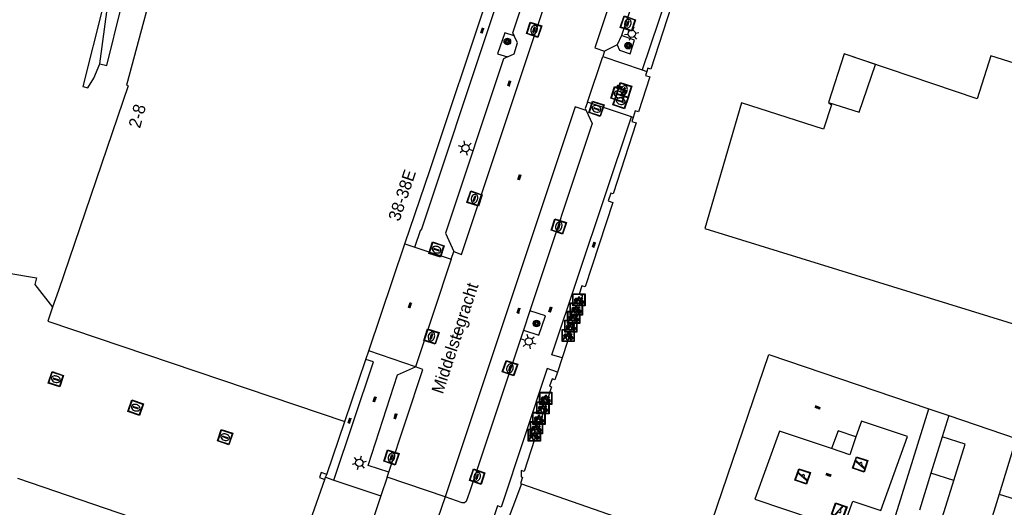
# Model space of a CAD drawing. Header units: metres. Extents: x 93870 to 95789, y 463036 to 464040.
# Tile 87 of 256: x 94095 to 94176, y 463775 to 463815. Entities that reach past the tile are written whole.
import ezdxf
from ezdxf.enums import TextEntityAlignment as Align

# ---------------------------------------------------------------- set-up
doc = ezdxf.new("R2010")
doc.units = ezdxf.units.M
doc.header["$LTSCALE"] = 25.4
for name, color, linetype in [('B_BEBOUWINGSGRENS_0', 1, 'Continuous'), ('B_LUIFEL_1', 200, 'Continuous'), ('B_TUSSENMUUR_0', 7, 'Continuous'), ('G_GRENS_ALGEMEEN_0', 7, 'Continuous'), ('Q_BOOM_0', 3, 'Continuous'), ('Q_FIETSENREK_0', 6, 'Continuous'), ('Q_INSPECTIE_OF_RIOOLPUT_0', 253, 'Continuous'), ('Q_KOLK_0', 254, 'Continuous'), ('Q_LICHTMAST_0', 2, 'Continuous'), ('Q_SPEELVOORZIENING_0', 45, 'Continuous'), ('Q_WATERLEIDINGPUT_0', 5, 'Continuous'), ('S_GBKN_SYMBOOL_OV_GROOT_0', 7, 'Continuous'), ('T_HEK_0', 57, 'Continuous'), ('T_MUUR_30CM_0', 10, 'Continuous'), ('V_WEGGRENS_0', 7, 'Continuous'), ('Z_GBKN_HUISNUMMER_0', 252, 'Continuous'), ('Z_STRAATNAAM_0', 252, 'Continuous')]:
    doc.layers.add(name, color=color, linetype=linetype)

# ---------------------------------------------------------------- blocks, each defined once
blk = doc.blocks.new('Q_LICHTMAST')
for points in [[(-0.26, 0.15), (-0.52, 0.3)], [(0, 0.3), (0, 0.6)], [(0.26, 0.15), (0.52, 0.3)], [(-0.26, -0.15), (-0.52, -0.3)], [(0, -0.3), (0, -0.6)], [(0.26, -0.15), (0.52, -0.3)]]:
    blk.add_lwpolyline(points)
blk.add_circle((0, 0), 0.3)
blk = doc.blocks.new('Q_KOLK')
blk.add_lwpolyline([(-0.5, 0.5), (0.5, 0.5), (0.5, -0.5), (-0.5, -0.5)], close=True)
for points in [[(-0.442, 0.464), (0.438, 0.464, -0.414214), (0.459, 0.442), (0.459, -0.437, -0.414214), (0.438, -0.459), (-0.442, -0.459, -0.414214), (-0.463, -0.437), (-0.463, 0.442, -0.414214), (-0.442, 0.464)], [(-0.345, 0.105, 0.380426), (-0.276, -0.18)], [(-0.008, 0.266, 0.240218), (-0.345, 0.105)], [(-0.194, 0.045, 0.853344), (-0.194, -0.032)], [(0.331, 0.111, 0.240191), (-0.008, 0.266)], [(0.185, -0.032, 0.849746), (0.185, 0.045)], [(0.267, -0.176, 0.380426), (0.331, 0.111)], [(-0.276, -0.18, 0.148452), (0.012, -0.257)], [(0.012, -0.257, 0.131742), (0.267, -0.176)]]:
    blk.add_lwpolyline(points, format="xyb")
for points in [[(-0.194, 0.045), (0.185, 0.045)], [(0.185, -0.032), (-0.194, -0.032)]]:
    blk.add_lwpolyline(points)
blk = doc.blocks.new('Q_WATERLEIDINGPUT')
blk.add_lwpolyline([(-0.5, 0.5), (0.5, 0.5), (0.5, -0.5), (-0.5, -0.5)], close=True)
for points in [[(-0.442, 0.464), (0.438, 0.464, -0.414214), (0.459, 0.442), (0.459, -0.437, -0.414214), (0.438, -0.459), (-0.442, -0.459, -0.414214), (-0.463, -0.437), (-0.463, 0.442), (-0.463, 0.444), (-0.463, 0.446), (-0.463, 0.448), (-0.462, 0.45), (-0.461, 0.451), (-0.46, 0.453), (-0.459, 0.455), (-0.458, 0.456), (-0.457, 0.457), (-0.456, 0.459), (-0.454, 0.46), (-0.453, 0.461), (-0.451, 0.462), (-0.449, 0.462), (-0.447, 0.463), (-0.446, 0.463), (-0.444, 0.464), (-0.442, 0.464)], [(-0.345, 0.105, 0.380426), (-0.276, -0.18)], [(-0.008, 0.266, 0.240218), (-0.345, 0.105)], [(-0.194, 0.045, 0.853344), (-0.194, -0.032)], [(0.331, 0.111, 0.240191), (-0.008, 0.266)], [(0.185, -0.032, 0.849746), (0.185, 0.045)], [(0.267, -0.176, 0.380426), (0.331, 0.111)], [(-0.276, -0.18, 0.148452), (0.012, -0.257)], [(0.012, -0.257, 0.131742), (0.267, -0.176)]]:
    blk.add_lwpolyline(points, format="xyb")
for points in [[(-0.194, 0.045), (0.185, 0.045)], [(0.185, -0.032), (-0.194, -0.032)]]:
    blk.add_lwpolyline(points)
blk = doc.blocks.new('Q_INSPECTIE_OF_RIOOLPUT')
blk.add_lwpolyline([(-0.5, 0.5), (0.5, 0.5), (0.5, -0.5), (-0.5, -0.5)], close=True)
for points in [[(-0.442, 0.464), (0.438, 0.464, -0.414214), (0.459, 0.442), (0.459, -0.437, -0.414214), (0.438, -0.459), (-0.442, -0.459, -0.414214), (-0.463, -0.437), (-0.463, 0.442), (-0.463, 0.444), (-0.463, 0.446), (-0.463, 0.448), (-0.462, 0.45), (-0.461, 0.451), (-0.46, 0.453), (-0.459, 0.455), (-0.458, 0.456), (-0.457, 0.457), (-0.456, 0.459), (-0.454, 0.46), (-0.453, 0.461), (-0.451, 0.462), (-0.449, 0.462), (-0.447, 0.463), (-0.446, 0.463), (-0.444, 0.464), (-0.442, 0.464)], [(-0.345, 0.105, 0.380426), (-0.276, -0.18)], [(-0.008, 0.266, 0.240218), (-0.345, 0.105)], [(-0.194, 0.045, 0.853344), (-0.194, -0.032)], [(0.331, 0.111, 0.240191), (-0.008, 0.266)], [(0.185, -0.032, 0.849746), (0.185, 0.045)], [(0.267, -0.176, 0.380426), (0.331, 0.111)], [(-0.276, -0.18, 0.148452), (0.012, -0.257)], [(0.012, -0.257, 0.131742), (0.267, -0.176)]]:
    blk.add_lwpolyline(points, format="xyb")
for points in [[(-0.194, 0.045), (0.185, 0.045)], [(0.185, -0.032), (-0.194, -0.032)]]:
    blk.add_lwpolyline(points)
blk = doc.blocks.new('Q_SPEELVOORZIENING')
blk.add_lwpolyline([(-0.5, 0.5), (0.5, 0.5), (0.5, -0.5), (-0.5, -0.5)], close=True)
for points in [[(-0.442, 0.464), (0.438, 0.464, -0.414214), (0.459, 0.442), (0.459, -0.437, -0.414214), (0.438, -0.459), (-0.442, -0.459, -0.414214), (-0.463, -0.437), (-0.463, 0.442), (-0.463, 0.444), (-0.463, 0.446), (-0.463, 0.448), (-0.462, 0.45), (-0.461, 0.451), (-0.46, 0.453), (-0.459, 0.455), (-0.458, 0.456), (-0.457, 0.457), (-0.456, 0.459), (-0.454, 0.46), (-0.453, 0.461), (-0.451, 0.462), (-0.449, 0.462), (-0.447, 0.463), (-0.446, 0.463), (-0.444, 0.464), (-0.442, 0.464)], [(-0.363, 0.198, 1.168313), (-0.386, 0.141)], [(-0.087, 0.021, 0.778987), (-0.04, -0.167)], [(-0.04, -0.167, 0.508825), (0.056, -0.036)], [(0.355, -0.156, 1.031322), (0.378, -0.1)]]:
    blk.add_lwpolyline(points, format="xyb")
for points in [[(-0.386, 0.141), (-0.087, 0.021)], [(-0.363, 0.198), (0.378, -0.1)], [(0.056, -0.036), (0.355, -0.156)]]:
    blk.add_lwpolyline(points)
blk = doc.blocks.new('Q_FIETSENREK')
for points in [[(-0.5, 0.5), (0.5, 0.5), (0.5, -0.5), (-0.5, -0.5)], [(-0.063, 0.145), (0.184, 0.054), (0.037, -0.093)]]:
    blk.add_lwpolyline(points, close=True)
for points in [[(-0.442, 0.464), (0.438, 0.464, -0.414214), (0.459, 0.442), (0.459, -0.437, -0.414214), (0.438, -0.459), (-0.442, -0.459, -0.414214), (-0.463, -0.437), (-0.463, 0.442), (-0.463, 0.444), (-0.463, 0.446), (-0.463, 0.448), (-0.462, 0.45), (-0.461, 0.451), (-0.46, 0.453), (-0.459, 0.455), (-0.458, 0.456), (-0.457, 0.457), (-0.456, 0.459), (-0.454, 0.46), (-0.453, 0.461), (-0.451, 0.462), (-0.449, 0.462), (-0.447, 0.463), (-0.446, 0.463), (-0.444, 0.464), (-0.442, 0.464)], [(-0.181, 0.106, 0.847256), (-0.324, -0.144)], [(-0.193, 0.075, 0.842492), (-0.305, -0.118)], [(-0.171, 0.065, 0.053288), (-0.193, 0.075)], [(-0.185, -0.134, 0.502492), (-0.147, 0.044)], [(-0.149, 0.089, 0.06236), (-0.181, 0.106)], [(-0.165, -0.161, 0.494489), (-0.125, 0.068)], [(-0.324, -0.144, 0.089606), (-0.421, -0.348)], [(-0.296, -0.162, 0.110942), (-0.375, -0.348)], [(-0.294, -0.105, 0.006942), (-0.305, -0.118)], [(-0.296, -0.162, 0.02458), (-0.283, -0.168)], [(-0.212, -0.105, 0.381614), (-0.294, -0.105)], [(-0.283, -0.168, 0.148109), (-0.198, -0.173)], [(-0.223, -0.136, 0.533998), (-0.276, -0.136)], [(-0.276, -0.136, 0.009682), (-0.271, -0.138)], [(-0.271, -0.138, 0.120201), (-0.218, -0.144)], [(-0.218, -0.144, 0.003554), (-0.223, -0.136)], [(-0.185, -0.134, 0.017985), (-0.212, -0.105)], [(-0.122, -0.348, 0.075837), (-0.198, -0.173)], [(-0.075, -0.348, 0.094234), (-0.165, -0.161)], [(0.095, -0.16, 0.385208), (0.186, -0.333)], [(0.209, -0.054, 0.224648), (0.108, -0.128)], [(0.126, -0.171, 0.376993), (0.197, -0.303)], [(0.212, -0.086, 0.20829), (0.139, -0.139)], [(0.186, -0.333, 1), (0.287, -0.06)], [(0.197, -0.303, 1), (0.276, -0.09)], [(0.287, -0.06, 0.086253), (0.238, -0.051)], [(0.276, -0.09, 0.079305), (0.241, -0.083)]]:
    blk.add_lwpolyline(points, format="xyb")
for points in [[(-0.171, 0.065), (-0.263, -0.038), (-0.239, -0.059), (-0.147, 0.044)], [(0.081, 0.221), (-0.003, 0.252), (-0.149, 0.089)], [(-0.125, 0.068), (-0.086, 0.111), (0.018, -0.131), (0.095, -0.16)], [(0.238, -0.051), (0.229, 0.053), (0.261, 0.093), (0.302, 0.078), (0.314, 0.11), (0.192, 0.155), (0.18, 0.123), (0.231, 0.104), (0.207, 0.076), (-0.04, 0.167), (0, 0.216), (0.07, 0.191), (0.081, 0.221)], [(0.209, -0.054), (0.199, 0.029), (0.057, -0.108)], [(-0.421, -0.348), (-0.375, -0.348)], [(-0.122, -0.348), (-0.075, -0.348)], [(0.057, -0.108), (0.108, -0.128)], [(0.126, -0.171), (0.253, -0.218), (0.241, -0.083)], [(0.139, -0.139), (0.222, -0.17), (0.212, -0.086)]]:
    blk.add_lwpolyline(points)
blk = doc.blocks.new('Q_BOOM')
for radius in [0.27, 0.18, 0.09]:
    blk.add_circle((0, 0), radius)
blk = doc.blocks.new('S_GBKN_SYMBOOL_OV_GROOT')
for points in [[(-0.21875, 0.0625), (0.21875, 0.0625)], [(-0.21875, 0), (0.21875, 0)], [(-0.1875, 0.0625), (-0.1875, 0)], [(-0.125, 0.09375), (-0.125, 0.0625)], [(-0.125, 0), (-0.125, -0.0625)], [(-0.0625, 0.0625), (-0.0625, 0)], [(0, 0.09375), (0, 0.0625)], [(0, 0), (0, -0.0625)], [(0.0625, 0.0625), (0.0625, 0)], [(0.125, 0.09375), (0.125, 0.0625)], [(0.125, 0), (0.125, -0.0625)], [(0.1875, 0.0625), (0.1875, 0)], [(-0.21875, -0.0625), (0.21875, -0.0625)], [(-0.1875, -0.0625), (-0.1875, -0.09375)], [(-0.0625, -0.0625), (-0.0625, -0.09375)], [(0.0625, -0.0625), (0.0625, -0.09375)], [(0.1875, -0.0625), (0.1875, -0.09375)]]:
    blk.add_lwpolyline(points)

msp = doc.modelspace()

# ---------------------------------------------------------------- linework, layer by layer
at = {"layer": 'B_BEBOUWINGSGRENS_0'}
for p, q in [((94162.636, 463812.298), (94161.356, 463808.32)), ((94123.666, 463787.944), (94126.634, 463796.73)), ((94123.431, 463787.25), (94123.666, 463787.944)), ((94121.711, 463782.159), (94123.431, 463787.25)), ((94139.515, 463787.37), (94139.131, 463786.201)), ((94169.571, 463783.204), (94171.219, 463782.646)), ((94171.219, 463782.646), (94176.75, 463780.77)), ((94170.68, 463780.9), (94169.751, 463777.919)), ((94176.75, 463780.77), (94175.343, 463776.196)), ((94114.829, 463770.7), (94094.896, 463777.477)), ((94169.751, 463777.919), (94168.81, 463774.9)), ((94170.71, 463774.35), (94171.64, 463777.33)), ((94136.189, 463777.046), (94132.844, 463768.228)), ((94175.343, 463776.196), (94173.981, 463771.771))]:
    msp.add_line(p, q, dxfattribs=at)
for points in [[(94152.213, 463829.437), (94152.168, 463829.298), (94152.38, 463829.23), (94151.11, 463825.29), (94150.83, 463825.38), (94150.67, 463824.86), (94151.05, 463824.73), (94148.81, 463817.73), (94148.53, 463817.82), (94148.38, 463817.34), (94148.78, 463817.21), (94146.8, 463811.05), (94146.55, 463811.13), (94146.459, 463810.858)], [(94106.835, 463821.01), (94103.807, 463809.72), (94103.951, 463809.681), (94098.226, 463792.905), (94097.758, 463791.534)], [(94126.634, 463796.73), (94128.694, 463802.825), (94133.495, 463817.151)], [(94161.356, 463808.32), (94161.588, 463808.116), (94160.947, 463806.12), (94154.229, 463808.281), (94151.209, 463797.979), (94178.983, 463789.4), (94184.907, 463808.921), (94174.668, 463812.122)], [(94174.668, 463812.122), (94173.53, 463808.6), (94162.636, 463812.298)], [(94146.459, 463810.858), (94146.35, 463810.53), (94146.7, 463810.42), (94145.78, 463807.55), (94145.51, 463807.64), (94145.335, 463807.089)], [(94145.335, 463807.089), (94145.23, 463806.76), (94145.58, 463806.65), (94143.7, 463800.83), (94143.5, 463800.89), (94143.28, 463800.24), (94143.67, 463800.11), (94141.42, 463793.19), (94141.14, 463793.28), (94140.92, 463792.6), (94141.2, 463792.5), (94139.515, 463787.37)], [(94097.758, 463791.534), (94097.368, 463790.392), (94121.711, 463782.159)], [(94151.38, 463772.74), (94156.46, 463787.65), (94169.571, 463783.204)], [(94139.131, 463786.201), (94138.93, 463785.59), (94138.69, 463785.67), (94138.49, 463785.06), (94138.66, 463785), (94136.4, 463778.07), (94136.17, 463778.15), (94136.172, 463777.618), (94136.267, 463777.586), (94136.101, 463777.084), (94136.189, 463777.046)], [(94171.64, 463777.33), (94172.57, 463780.31), (94170.68, 463780.9)]]:
    msp.add_lwpolyline(points, dxfattribs=at)
at = {"layer": 'B_LUIFEL_1'}
msp.add_lwpolyline([(94161.356, 463808.32), (94163.868, 463807.512), (94165.198, 463811.428), (94162.636, 463812.298)], dxfattribs=at)
at = {"layer": 'B_TUSSENMUUR_0'}
for p, q in [((94171.64, 463777.33), (94169.751, 463777.919)), ((94136.189, 463777.046), (94145.03, 463773.97)), ((94175.343, 463776.196), (94184.367, 463773.432))]:
    msp.add_line(p, q, dxfattribs=at)
at = {"layer": 'G_GRENS_ALGEMEEN_0'}
msp.add_line((94101.615, 463811.47), (94102.246, 463816.156), dxfattribs=at)
for points in [[(94101.615, 463811.47), (94102.206, 463811.341), (94103.379, 463816.091), (94105.233, 463824.186)], [(94101.898, 463816.228), (94100.24, 463809.614), (94100.637, 463809.519), (94101.128, 463810.306), (94101.615, 463811.47)], [(94161.61, 463779.937), (94157.349, 463781.373), (94155.324, 463775.782), (94162.528, 463773.354), (94163.355, 463775.635), (94165.643, 463774.865), (94167.839, 463780.926), (94164.065, 463782.198), (94163.597, 463780.907)], [(94163.597, 463780.907), (94162.148, 463781.395), (94161.61, 463779.937)], [(94163.597, 463780.907), (94163.101, 463779.435), (94161.61, 463779.937)], [(94120.22, 463777.829), (94119.756, 463777.975), (94119.628, 463777.567), (94120.066, 463777.4)]]:
    msp.add_lwpolyline(points, dxfattribs=at)
at = {"layer": 'T_HEK_0'}
msp.add_line((94165.96, 463771.63), (94169.571, 463783.204), dxfattribs=at)
at = {"layer": 'T_MUUR_30CM_0'}
msp.add_lwpolyline([(94088.352, 463795.237), (94089.436, 463795.104), (94096.433, 463793.929), (94096.296, 463793.381), (94097.758, 463791.534)], dxfattribs=at)
at = {"layer": 'V_WEGGRENS_0'}
for p, q in [((94135.855, 463813.199), (94135.576, 463813.779)), ((94144.39, 463813.812), (94144.023, 463813.027)), ((94145.462, 463813.427), (94144.39, 463813.812)), ((94144.023, 463813.027), (94142.988, 463812.505)), ((94135.041, 463812.047), (94134.724, 463811.883)), ((94141.588, 463808.342), (94142.847, 463812.086)), ((94142.988, 463812.505), (94142.847, 463812.086)), ((94142.847, 463812.086), (94146.093, 463810.995)), ((94146.093, 463810.995), (94146.459, 463810.858)), ((94145.199, 463807.128), (94141.588, 463808.342)), ((94145.335, 463807.089), (94145.199, 463807.128)), ((94126.634, 463796.73), (94127.455, 463796.463)), ((94127.455, 463796.463), (94130.436, 463795.472)), ((94130.436, 463795.472), (94130.64, 463796.085)), ((94130.436, 463795.472), (94127.504, 463786.647)), ((94136.876, 463791.223), (94136.351, 463789.648)), ((94138.16, 463790.81), (94136.876, 463791.223)), ((94136.351, 463789.648), (94131.932, 463776.381)), ((94127.504, 463786.647), (94123.666, 463787.944)), ((94120.22, 463777.829), (94121.711, 463782.159)), ((94171.219, 463782.646), (94170.68, 463780.9)), ((94118.907, 463774.061), (94120.066, 463777.4)), ((94120.066, 463777.4), (94120.133, 463777.586)), ((94120.133, 463777.586), (94120.22, 463777.829)), ((94120.133, 463777.586), (94120.819, 463777.351)), ((94125.173, 463777.598), (94124.662, 463776.067)), ((94125.173, 463777.598), (94125.307, 463778.003)), ((94129.919, 463775.987), (94125.173, 463777.598)), ((94124.662, 463776.067), (94123.41, 463772.319)), ((94129.919, 463775.987), (94126.798, 463766.746))]:
    msp.add_line(p, q, dxfattribs=at)
for points in [[(94127.455, 463796.463), (94127.939, 463797.886), (94127.993, 463797.871), (94139.314, 463831.881)], [(94151.302, 463827.417), (94149.112, 463820.767), (94149.242, 463820.715), (94148.004, 463817.032), (94148.093, 463816.989), (94146.093, 463810.995)], [(94146.153, 463824.713), (94142.206, 463812.803), (94142.988, 463812.505)], [(94146.153, 463824.713), (94147.307, 463822.51), (94144.39, 463813.812)], [(94130.64, 463796.085), (94131.269, 463795.854), (94140.425, 463823.351)], [(94138.06, 463821.87), (94135.457, 463814.001), (94135.576, 463813.779)], [(94135.576, 463813.779), (94134.821, 463814.023), (94134.215, 463812.302), (94135.041, 463812.047)], [(94135.041, 463812.047), (94135.581, 463812.313), (94135.855, 463813.199)], [(94144.023, 463813.027), (94144.218, 463812.609), (94145.086, 463812.31), (94145.462, 463813.427)], [(94134.724, 463811.883), (94129.959, 463797.591), (94130.64, 463796.085)], [(94141.488, 463807.662), (94140.601, 463807.942), (94129.919, 463775.987)], [(94141.588, 463808.342), (94141.411, 463807.815), (94141.488, 463807.662)], [(94141.488, 463807.662), (94141.993, 463806.587), (94136.876, 463791.223)], [(94139.515, 463787.37), (94138.673, 463787.637), (94145.199, 463807.128)], [(94136.351, 463789.648), (94137.619, 463789.233), (94138.16, 463790.81)], [(94120.819, 463777.351), (94124.061, 463787.043), (94123.431, 463787.25)], [(94125.307, 463778.003), (94123.63, 463778.541), (94126.016, 463785.979), (94127.504, 463786.647)], [(94125.307, 463778.003), (94128.101, 463786.432), (94127.504, 463786.647)], [(94139.131, 463786.201), (94138.285, 463786.493), (94134.52, 463775.143), (94134.235, 463775.238)], [(94120.819, 463777.351), (94123.013, 463776.618), (94124.662, 463776.067)], [(94131.932, 463776.381), (94131.655, 463775.606), (94131.509, 463775.506), (94131.332, 463775.507), (94129.919, 463775.987)], [(94134.235, 463775.238), (94132.046, 463768.676), (94131.915, 463768.728), (94130.127, 463763.599)]]:
    msp.add_lwpolyline(points, dxfattribs=at)
at = {"layer": 'Z_STRAATNAAM_0'}
msp.add_line((94130.849, 463788.959), (94131.161, 463789.909), dxfattribs=at)

# ---------------------------------------------------------------- block references
at = {"layer": 'Q_BOOM_0'}
for p, rotation in [((94135.031, 463813.305), 70.60177037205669), ((94144.936, 463812.968), 71.39594687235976), ((94137.426, 463790.203), 71.06513862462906)]:
    msp.add_blockref('Q_BOOM', p, dxfattribs=dict(at, rotation=rotation))
at = {"layer": 'Q_FIETSENREK_0'}
for p in [(94140.896, 463792.132), (94140.68, 463791.382), (94140.464, 463790.699), (94140.237, 463789.971), (94140.02, 463789.209), (94138.177, 463784.055), (94137.95, 463783.281), (94137.62, 463782.417), (94137.415, 463781.655), (94137.245, 463781.04)]:
    msp.add_blockref('Q_FIETSENREK', p, dxfattribs=at)
at = {"layer": 'Q_INSPECTIE_OF_RIOOLPUT_0', "rotation": 161.4176148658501}
msp.add_blockref('Q_INSPECTIE_OF_RIOOLPUT', (94142.336, 463807.792), dxfattribs=at)
at = {"layer": 'Q_KOLK_0'}
for p, rotation in [((94144.907, 463814.778), 71.46037802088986), ((94137.224, 463814.274), 71.58318136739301), ((94132.342, 463800.433), 71.58318136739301), ((94139.246, 463798.151), 71.57959637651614), ((94128.806, 463789.131), 71.62155395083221), ((94135.249, 463786.537), 71.57800816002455), ((94098.023, 463785.628), 161.3140461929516), ((94104.561, 463783.3), 161.3140461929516), ((94111.893, 463780.882), 161.3140461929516), ((94125.53, 463779.218), 71.66094872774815), ((94132.559, 463777.641), 71.57800816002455)]:
    msp.add_blockref('Q_KOLK', p, dxfattribs=dict(at, rotation=rotation))
at = {"layer": 'Q_LICHTMAST_0'}
for p, rotation in [((94145.225, 463813.951), 160.2446657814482), ((94131.607, 463804.569), 71.5614432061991), ((94136.786, 463788.716), 71.57800816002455), ((94122.896, 463778.775), 162.213189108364)]:
    msp.add_blockref('Q_LICHTMAST', p, dxfattribs=dict(at, rotation=rotation))
at = {"layer": 'Q_SPEELVOORZIENING_0'}
for p, rotation in [((94163.955, 463778.642), 161.3923006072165), ((94159.237, 463777.657), 161.3756643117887), ((94162.23, 463774.855), 70.07136671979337)]:
    msp.add_blockref('Q_SPEELVOORZIENING', p, dxfattribs=dict(at, rotation=rotation))
at = {"layer": 'Q_WATERLEIDINGPUT_0'}
for p, rotation in [((94144.139, 463808.977), 161.4176148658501), ((94144.6, 463809.316), 72.22635819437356), ((94144.319, 463808.42), 161.4176148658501), ((94129.221, 463796.253), 161.6111923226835)]:
    msp.add_blockref('Q_WATERLEIDINGPUT', p, dxfattribs=dict(at, rotation=rotation))
at = {"layer": 'S_GBKN_SYMBOOL_OV_GROOT_0'}
for p, rotation in [((94132.974, 463814.216), 71.5888083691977), ((94135.192, 463809.878), 71.58318136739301), ((94144.22, 463809.587), 161.4221956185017), ((94136.024, 463802.194), 71.58318136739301), ((94142.126, 463796.657), 71.98834997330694), ((94127.051, 463791.697), 71.33450949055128), ((94135.956, 463791.254), 71.56505117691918), ((94138.566, 463791.346), 71.06513862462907), ((94124.162, 463783.987), 71.50477344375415), ((94160.476, 463783.304), 161.3872985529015), ((94122.097, 463782.237), 71.50477344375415), ((94125.865, 463782.599), 72.21453016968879), ((94161.372, 463777.776), 161.3923006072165)]:
    msp.add_blockref('S_GBKN_SYMBOOL_OV_GROOT', p, dxfattribs=dict(at, rotation=rotation))

# ---------------------------------------------------------------- texts
at = {"layer": 'Z_GBKN_HUISNUMMER_0', "linetype": 'Continuous'}
for s, rotation, p in [('2-8', 75, (94104.685, 463807.204)), ('38-38E', 71.3, (94126.397, 463800.715))]:
    msp.add_text(s, height=1, rotation=rotation, dxfattribs=at).set_placement(p, align=Align.MIDDLE)
at = {"layer": 'Z_STRAATNAAM_0', "linetype": 'Continuous'}
msp.add_text('Middelstegracht', height=1, rotation=71.81873, dxfattribs=at).set_placement((94130.849, 463788.959), align=Align.MIDDLE)

doc.saveas('drawing.dxf')
